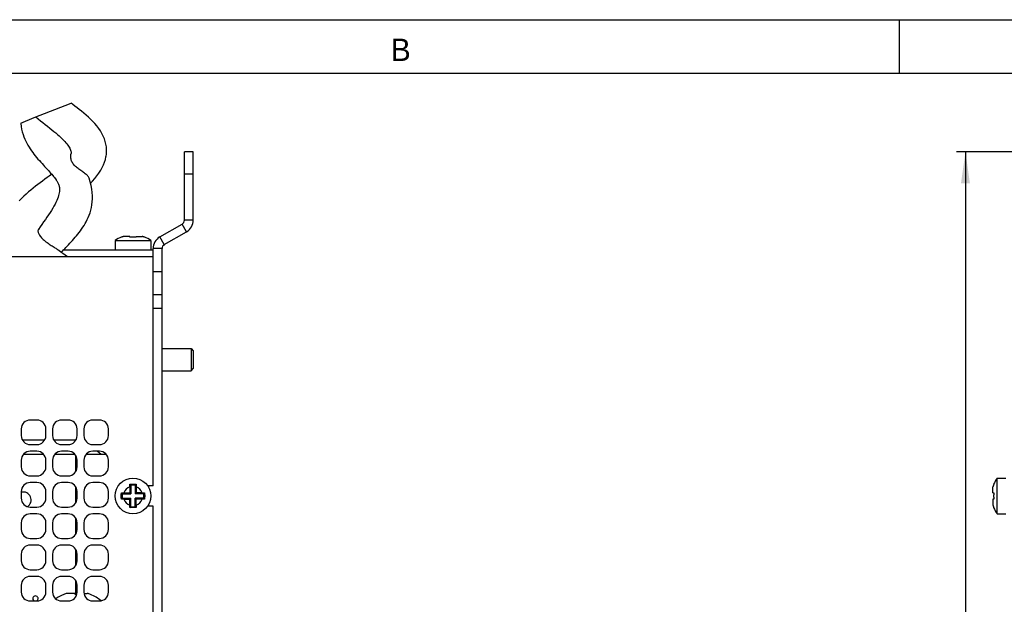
# Model space of a CAD drawing. Header units: millimetres. Extents: x 0 to 420, y 0 to 297.
# Tile 168 of 180: x 112 to 222, y 232 to 297. Entities that reach past the tile are written whole.
import ezdxf

# ---------------------------------------------------------------- set-up
doc = ezdxf.new("R2010")
doc.units = ezdxf.units.MM
doc.header["$LTSCALE"] = 23.1
doc.layers.get('0').update_dxf_attribs({"linetype": 'CONTINUOUS'})
doc.layers.add('ASSI', color=7, linetype='CONTINUOUS')
doc.styles.get("Standard").update_dxf_attribs({"font": 'txt', "width": 0.85})
doc.styles.add('TEXTSTYLE_2', font='trium.ttf')
doc.dimstyles.new('DIMSTYLE_5', dxfattribs={"dimtxt": 3.5, "dimasz": 3.5, "dimexe": 0.18, "dimexo": 0.0625, "dimgap": 0.09, "dimtad": 1, "dimdec": 3, "dimlfac": 2, "dimdsep": 46, "dimtxsty": 'STANDARD', "dimblk": '_FILLED', "dimblk1": '_FILLED', "dimblk2": '_FILLED', "dimcen": 0.09, "dimadec": 0, "dimazin": 0, "dimtp": 0.001, "dimtm": 0.001, "dimtfac": 1, "dimtdec": 3, "dimtofl": 0, "dimtmove": 0, "dimatfit": 3, "dimldrblk": '_FILLED', "dimfxl": 1, "dimtolj": 1, "dimarcsym": 0})

# ---------------------------------------------------------------- blocks, each defined once
blk = doc.blocks.new('_FILLED')
at = {"color": 0, "linetype": 'BYBLOCK'}
blk.add_solid([(0, 0), (-1, 0.143), (-1, -0.143)], dxfattribs=at)
blk = doc.blocks.new('*D7')
at = {"color": 2, "linetype": 'CONTINUOUS'}
for p, q in [((223.5, 282.2), (216.37, 282.2)), ((217.37, 282.2), (217.37, 202.7)), ((217.37, 123.2), (217.37, 202.7)), ((223.28, 123.2), (216.37, 123.2))]:
    blk.add_line(p, q, dxfattribs=at)
at = {"color": 2, "linetype": 'CONTINUOUS', "xscale": 3.5, "yscale": 3.5, "zscale": 3.5}
for p, rotation in [((217.37, 282.2), 90), ((217.37, 123.2), 270)]:
    blk.add_blockref('_FILLED', p, dxfattribs=dict(at, rotation=rotation))
at = {"color": 2, "linetype": 'CONTINUOUS', "insert": (212.99, 202.7), "char_height": 3.5, "width": 7.25, "attachment_point": 2, "rotation": 90, "line_spacing_factor": 0.9}
blk.add_mtext('318', dxfattribs=at)

msp = doc.modelspace()

# ---------------------------------------------------------------- linework, layer by layer
at = {"color": 2, "linetype": 'CONTINUOUS'}
msp.add_line((0, 297), (420, 297), dxfattribs=at)
at = {"color": 7, "linetype": 'CONTINUOUS'}
for p, q in [((210, 291), (210, 297)), ((18, 291), (414.000005, 291)), ((113.180223, 286.035297), (117.313753, 287.644578)), ((111.68375, 285.413865), (113.180223, 286.035297)), ((115.561581, 279.173668), (115.638778, 279.067504)), ((122.929138, 272.651609), (122.92469, 272.668206)), ((123.862684, 272.750335), (123.210836, 272.750335)), ((123.889138, 272.651609), (123.862684, 272.750335)), ((124.599915, 272.750335), (124.573462, 272.651609)), ((124.599915, 272.750335), (125.251764, 272.750335)), ((125.537909, 272.668206), (125.533462, 272.651609)), ((126.4813, 271.200335), (116.443494, 271.200335)), ((126.4813, 270.450335), (93.3313, 270.450335)), ((130.7313, 260.200335), (130.7313, 257.700335)), ((130.7313, 260.200335), (130.9813, 259.950335)), ((130.9813, 259.950335), (130.9813, 257.950335)), ((130.7313, 257.700335), (130.9813, 257.950335)), ((117.82505, 246.416212), (117.82505, 248.234457)), ((121.260087, 248.325335), (120.6813, 248.325335)), ((117.82505, 242.916212), (117.82505, 244.734457)), ((123.862684, 244.720799), (123.866637, 244.768249)), ((123.862684, 244.720799), (123.862684, 244.06895)), ((123.866637, 244.768249), (123.870776, 244.815546)), ((123.870776, 244.815546), (123.8751, 244.862672)), ((123.8751, 244.862672), (123.879605, 244.909574)), ((123.879605, 244.909574), (123.884285, 244.956189)), ((123.884285, 244.956189), (123.889138, 245.002497)), ((123.889138, 245.002497), (123.9913, 244.900335)), ((124.4713, 244.900335), (123.9913, 244.900335)), ((123.9913, 244.900335), (123.9913, 243.940335)), ((124.573462, 245.002497), (124.4713, 244.900335)), ((124.4713, 244.900335), (124.4713, 243.940335)), ((124.573462, 245.002497), (124.578315, 244.956189)), ((124.578315, 244.956189), (124.582995, 244.909574)), ((124.582995, 244.909574), (124.5875, 244.862673)), ((124.5875, 244.862673), (124.591824, 244.815546)), ((124.591824, 244.815546), (124.595963, 244.768249)), ((124.595963, 244.768249), (124.599915, 244.720799)), ((124.599915, 244.720799), (124.599915, 244.06895)), ((220.441126, 244.06895), (220.441126, 244.720799)), ((220.523254, 245.006944), (220.539852, 245.002497)), ((122.92469, 243.700335), (122.924812, 243.757129)), ((122.924812, 243.643556), (122.92469, 243.700335)), ((122.924812, 243.757129), (122.925182, 243.814138)), ((122.925181, 243.586551), (122.924812, 243.643556)), ((122.925799, 243.529365), (122.925181, 243.586551)), ((122.925182, 243.814138), (122.925799, 243.87132)), ((122.925799, 243.87132), (122.926666, 243.928536)), ((122.926666, 243.472139), (122.925799, 243.529365)), ((122.926666, 243.928536), (122.927779, 243.985612)), ((122.927779, 243.415057), (122.926666, 243.472139)), ((122.927779, 243.985612), (122.929138, 244.042497)), ((122.929138, 244.042497), (122.975446, 244.047349)), ((122.929138, 244.042497), (123.0313, 243.940335)), ((122.929138, 243.358173), (123.0313, 243.460335)), ((122.975446, 244.047349), (123.02206, 244.052029)), ((123.02206, 244.052029), (123.068962, 244.056534)), ((123.0313, 243.940335), (123.9913, 243.940335)), ((123.0313, 243.940335), (123.0313, 243.460335)), ((123.0313, 243.460335), (123.9913, 243.460335)), ((123.068962, 244.056534), (123.116089, 244.060859)), ((123.116089, 244.060859), (123.163386, 244.064998)), ((123.163386, 244.064998), (123.210836, 244.06895)), ((123.210836, 244.06895), (123.862684, 244.06895)), ((123.862684, 244.06895), (123.9913, 243.940335)), ((123.862684, 243.331719), (123.9913, 243.460335)), ((123.9913, 242.500335), (123.9913, 243.460335)), ((124.599915, 244.06895), (124.4713, 243.940335)), ((125.4313, 243.940335), (124.4713, 243.940335)), ((125.4313, 243.460335), (124.4713, 243.460335)), ((124.4713, 242.500335), (124.4713, 243.460335)), ((124.599915, 243.331719), (124.4713, 243.460335)), ((125.251764, 244.06895), (124.599915, 244.06895)), ((125.251764, 244.06895), (125.299214, 244.064998)), ((125.299214, 244.064998), (125.346511, 244.060859)), ((125.346511, 244.060859), (125.393638, 244.056534)), ((125.393638, 244.056534), (125.44054, 244.052029)), ((125.533462, 244.042497), (125.4313, 243.940335)), ((125.4313, 243.460335), (125.4313, 243.940335)), ((125.533462, 243.358173), (125.4313, 243.460335)), ((125.44054, 244.052029), (125.487154, 244.047349)), ((125.487154, 244.047349), (125.533462, 244.042497)), ((125.533462, 244.042497), (125.53482, 243.985612)), ((125.53482, 243.985612), (125.535934, 243.92853)), ((125.535934, 243.472133), (125.53482, 243.415057)), ((125.535934, 243.92853), (125.536801, 243.871304)), ((125.536801, 243.52935), (125.535934, 243.472133)), ((125.536801, 243.871304), (125.537418, 243.814118)), ((125.537418, 243.586531), (125.536801, 243.52935)), ((125.537418, 243.814118), (125.537788, 243.757113)), ((125.537788, 243.64354), (125.537418, 243.586531)), ((125.537788, 243.757113), (125.537909, 243.700335)), ((125.537909, 243.700335), (125.537788, 243.64354)), ((220.441126, 244.06895), (220.539852, 244.042497)), ((122.929138, 243.358173), (122.927779, 243.415057)), ((123.116089, 243.339811), (123.068962, 243.344135)), ((123.163386, 243.335672), (123.116089, 243.339811)), ((123.210836, 243.331719), (123.163386, 243.335672)), ((123.210836, 243.331719), (123.862684, 243.331719)), ((123.862684, 242.67987), (123.862684, 243.331719)), ((123.866637, 242.63242), (123.862684, 242.67987)), ((123.870776, 242.585123), (123.866637, 242.63242)), ((123.8751, 242.537997), (123.870776, 242.585123)), ((123.879605, 242.491095), (123.8751, 242.537997)), ((123.884285, 242.44448), (123.879605, 242.491095)), ((123.889138, 242.398173), (123.884285, 242.44448)), ((123.889138, 242.398173), (123.9913, 242.500335)), ((123.9913, 242.500335), (124.4713, 242.500335)), ((124.573462, 242.398173), (124.4713, 242.500335)), ((124.578315, 242.44448), (124.573462, 242.398173)), ((124.582995, 242.491095), (124.578315, 242.44448)), ((124.5875, 242.537997), (124.582995, 242.491095)), ((124.591824, 242.585124), (124.5875, 242.537997)), ((124.595963, 242.63242), (124.591824, 242.585124)), ((124.599915, 242.67987), (124.595963, 242.63242)), ((125.251764, 243.331719), (124.599915, 243.331719)), ((124.599915, 242.67987), (124.599915, 243.331719)), ((125.299214, 243.335672), (125.251764, 243.331719)), ((125.346511, 243.339811), (125.299214, 243.335672)), ((125.393638, 243.344135), (125.346511, 243.339811)), ((125.44054, 243.34864), (125.393638, 243.344135)), ((125.487154, 243.35332), (125.44054, 243.34864)), ((125.533462, 243.358173), (125.487154, 243.35332)), ((125.53482, 243.415057), (125.533462, 243.358173)), ((220.539852, 243.358173), (220.441126, 243.331719)), ((220.441126, 243.331719), (220.441126, 242.67987)), ((220.539852, 242.398173), (220.523254, 242.393725)), ((117.82505, 239.416212), (117.82505, 241.234457)), ((117.82505, 235.916212), (117.82505, 237.734457)), ((117.82505, 232.67329), (117.82505, 234.234457)), ((116.4813, 232.67329), (116.4813, 232.679969)), ((117.7563, 232.800335), (116.853526, 232.800335)), ((117.7563, 232.67329), (117.7563, 232.800335)), ((118.744181, 232.800335), (119.109074, 232.800335)), ((119.4813, 232.679969), (119.4813, 232.67329))]:
    msp.add_line(p, q, dxfattribs=at)
for points in [[(121.233558, 281.775176), (121.251246, 281.907069), (121.273198, 282.185876), (121.274212, 282.471766), (121.252661, 282.764698), (121.206802, 283.062527), (121.13541, 283.361479), (121.036897, 283.661776), (120.911226, 283.961852), (120.761705, 284.256329), (120.589548, 284.545822), (120.396084, 284.830104), (120.186846, 285.103569), (119.964724, 285.365606), (119.730271, 285.618839), (119.486812, 285.862717), (119.236687, 286.097816), (118.981869, 286.324876), (118.725941, 286.543082), (118.471886, 286.751981), (118.220213, 286.952863), (117.970862, 287.147189), (117.725466, 287.334955), (117.484781, 287.516651), (117.313753, 287.644578)], [(111.68375, 285.413865), (111.684986, 285.389563), (111.721411, 285.060815), (111.775396, 284.745927), (111.845152, 284.444618), (111.927855, 284.160288), (112.020781, 283.892919), (112.122781, 283.639543), (112.232852, 283.398724), (112.349384, 283.169753), (112.471315, 282.950883), (112.598599, 282.739599), (112.730626, 282.535112), (112.866857, 282.336773), (113.007472, 282.143001), (113.152142, 281.95325), (113.299947, 281.767543), (113.449948, 281.58566), (113.601549, 281.407122), (113.753725, 281.23211), (113.904951, 281.06147), (114.054407, 280.89533), (114.201935, 280.733214), (114.346969, 280.57513)], [(113.375218, 286.111213), (113.614682, 285.916993), (113.88777, 285.698907), (114.157955, 285.485177), (114.422317, 285.276775), (114.678384, 285.074467), (114.924656, 284.878438), (115.160513, 284.688332), (115.385024, 284.504182), (115.597279, 284.326174), (115.797109, 284.15403), (115.984749, 283.987221), (116.159942, 283.825724), (116.322409, 283.669633), (116.472042, 283.518876), (116.608176, 283.374037), (116.731036, 283.234964), (116.84148, 283.100812), (116.939112, 282.972246), (117.02423, 282.849229), (117.09812, 282.730133), (117.161187, 282.614221), (117.212714, 282.502981), (117.252316, 282.398528), (117.279923, 282.303768), (117.297192, 282.216542), (117.305405, 282.131279), (117.304143, 282.045701), (117.293141, 281.960894), (117.288192, 281.936353)], [(119.293206, 279.339403), (119.249959, 279.411496), (119.197052, 279.482644), (119.134823, 279.553093), (119.06331, 279.623235), (118.983356, 279.693232), (118.896708, 279.762931), (118.804043, 279.832427), (118.706169, 279.902091), (118.605177, 279.972028), (118.501951, 280.042028), (118.397248, 280.112489), (118.292881, 280.184225), (118.189525, 280.2572), (118.087948, 280.331424), (117.989888, 280.407619), (117.896175, 280.485505), (117.807074, 280.565145), (117.723319, 280.647674), (117.645194, 280.733492), (117.573428, 280.821975), (117.509174, 280.912651), (117.45287, 281.005343), (117.404201, 281.099815), (117.362926, 281.195459), (117.329081, 281.292788), (117.302741, 281.390996), (117.283618, 281.487526), (117.271544, 281.582399), (117.266324, 281.675349), (117.267276, 281.763408), (117.273772, 281.845518), (117.285466, 281.922532), (117.288044, 281.935646)], [(119.487231, 278.7096), (119.695089, 278.926607), (119.953681, 279.218291), (120.199115, 279.522082), (120.426582, 279.836294), (120.62634, 280.149707), (120.797575, 280.459855), (120.942073, 280.768341), (121.058054, 281.068824), (121.146428, 281.358332), (121.210067, 281.637791), (121.23439, 281.780684)], [(114.346969, 280.57513), (114.626912, 280.271198), (114.761209, 280.124677), (114.891411, 279.981219), (115.016384, 279.84144), (115.134416, 279.706724), (115.245063, 279.577173), (115.348145, 279.452656), (115.442644, 279.334135), (115.528359, 279.221773), (115.562862, 279.17489)], [(115.135121, 279.705899), (115.10652, 279.6841), (114.868675, 279.505211), (114.623393, 279.32221), (114.373096, 279.13605), (114.11959, 278.947279), (113.863038, 278.755224), (113.603084, 278.558719), (113.341467, 278.358042), (113.078911, 278.15256), (112.813679, 277.939422), (112.547816, 277.718384), (112.283161, 277.488911), (112.017901, 277.247125), (111.751194, 276.988848), (111.489953, 276.716436)], [(115.636088, 279.071418), (115.652131, 279.047903), (115.708766, 278.961764), (115.759084, 278.879837), (115.802668, 278.802855), (115.84069, 278.728927), (115.875143, 278.653816), (115.906161, 278.576317), (115.933372, 278.496598), (115.957139, 278.412891), (115.976911, 278.325713), (115.992296, 278.234149), (116.003048, 278.134499), (116.008126, 278.026872), (116.006645, 277.91095), (115.997382, 277.782493), (115.978613, 277.639598), (115.949178, 277.484305), (115.908318, 277.318319), (115.855049, 277.141958), (115.788412, 276.955133), (115.708157, 276.759019), (115.614034, 276.553897), (115.506003, 276.339969), (115.384803, 276.118397), (115.251046, 275.889556), (115.105453, 275.653612), (114.949187, 275.411127), (114.783428, 275.162616), (114.608822, 274.907615), (114.425588, 274.644766), (114.234637, 274.373564), (114.037496, 274.094273), (113.835465, 273.806432), (113.641297, 273.525805)], [(116.227458, 270.955956), (116.342879, 271.087758), (116.466509, 271.226086), (116.595722, 271.36849), (116.729783, 271.51477), (116.868121, 271.664976), (117.010015, 271.81902), (117.155052, 271.977114), (117.302607, 272.1392), (117.451922, 272.305025), (117.602773, 272.475025), (117.754324, 272.649076), (117.904883, 272.826153), (118.053174, 273.005755), (118.198899, 273.188648), (118.342007, 273.375806), (118.48192, 273.567447), (118.617989, 273.76388), (118.750254, 273.966726), (118.877957, 274.176608), (119.000275, 274.394299), (119.117052, 274.622397), (119.227824, 274.862939), (119.331353, 275.116441), (119.426144, 275.383701), (119.510668, 275.667408), (119.58188, 275.967861), (119.636633, 276.281785), (119.674076, 276.608936), (119.693533, 276.950887), (119.693312, 277.305725), (119.671484, 277.669453), (119.625982, 278.044528), (119.553913, 278.437555), (119.452893, 278.849687), (119.33079, 279.249925)], [(119.330778, 279.24992), (119.326124, 279.263573), (119.293206, 279.339403)], [(113.64129, 273.525812), (113.635822, 273.517388), (113.617903, 273.480126), (113.605711, 273.434797), (113.60006, 273.381716), (113.601722, 273.32237), (113.611596, 273.256489), (113.630146, 273.184477), (113.656835, 273.109159), (113.691369, 273.031725), (113.734152, 272.951538), (113.785212, 272.868848)], [(113.785212, 272.868848), (113.847639, 272.780064), (113.918391, 272.690165), (113.997216, 272.599449), (114.084104, 272.507833), (114.178474, 272.415915), (114.279023, 272.324999), (114.385382, 272.235283), (114.496777, 272.146901), (114.611048, 272.061013), (114.727645, 271.977691), (114.845649, 271.896904), (114.962314, 271.819593), (115.076533, 271.74593), (115.188021, 271.675557), (115.295414, 271.608592), (115.397618, 271.545197), (115.49454, 271.484882), (115.586415, 271.42679), (115.672872, 271.370521), (115.75318, 271.316068), (115.826931, 271.263114), (115.863871, 271.234977)], [(123.210836, 272.750335), (123.187091, 272.743046), (123.163386, 272.735583), (123.13972, 272.727947), (123.116089, 272.720136), (123.092497, 272.712152), (123.068962, 272.703998), (123.045483, 272.695676), (123.02206, 272.687185), (122.998712, 272.678532), (122.975446, 272.669719), (122.952254, 272.660745), (122.929138, 272.651609)], [(124.2313, 272.668206), (124.202928, 272.668095), (124.174505, 272.667752), (124.146033, 272.667178), (124.117496, 272.666373), (124.088909, 272.665337), (124.060315, 272.664069), (124.03171, 272.662567), (124.003098, 272.660833), (123.97453, 272.65887), (123.946022, 272.656678), (123.917558, 272.654258), (123.889138, 272.651609)], [(124.573462, 272.651609), (124.545042, 272.654258), (124.516577, 272.656678), (124.488067, 272.65887), (124.459495, 272.660833), (124.430878, 272.662568), (124.40227, 272.66407), (124.373672, 272.665338), (124.345083, 272.666374), (124.316547, 272.667178), (124.288079, 272.667752), (124.259663, 272.668095), (124.2313, 272.668206)], [(125.533462, 272.651609), (125.510345, 272.660745), (125.487154, 272.669719), (125.463888, 272.678532), (125.44054, 272.687185), (125.417117, 272.695676), (125.393638, 272.703998), (125.370103, 272.712151), (125.346511, 272.720136), (125.32288, 272.727947), (125.299214, 272.735583), (125.275509, 272.743046), (125.251764, 272.750335)], [(116.902985, 270.450335), (116.626816, 270.655903), (116.395836, 270.828734), (116.170022, 270.999354), (115.949598, 271.16837), (115.864099, 271.234799)], [(123.889138, 245.002497), (123.945893, 245.003853), (124.002757, 245.004964), (124.05973, 245.005828), (124.116847, 245.006447), (124.174074, 245.006819), (124.2313, 245.006944), (124.288526, 245.006819), (124.345752, 245.006447), (124.40287, 245.005828), (124.459843, 245.004964), (124.516707, 245.003853), (124.573462, 245.002497)], [(220.539852, 245.002497), (220.530716, 244.97938), (220.521741, 244.956189), (220.512929, 244.932922), (220.504276, 244.909574), (220.495785, 244.886152), (220.487462, 244.862673), (220.479309, 244.839137), (220.471324, 244.815546), (220.463513, 244.791914), (220.455877, 244.768249), (220.448415, 244.744544), (220.441126, 244.720799)], [(220.539852, 244.042497), (220.537203, 244.014077), (220.534782, 243.985612), (220.532591, 243.957102), (220.530627, 243.92853), (220.528893, 243.899913), (220.52739, 243.871304), (220.526122, 243.842707), (220.525087, 243.814118), (220.524282, 243.785582), (220.523708, 243.757113), (220.523366, 243.728698), (220.523254, 243.700335)], [(220.523254, 243.700335), (220.523366, 243.671962), (220.523709, 243.64354), (220.524282, 243.615068), (220.525087, 243.586531), (220.526123, 243.557944), (220.527391, 243.52935), (220.528893, 243.500745), (220.530628, 243.472133), (220.532591, 243.443564), (220.534782, 243.415057), (220.537203, 243.386593), (220.539852, 243.358173)], [(122.998712, 243.350958), (122.952254, 243.355724), (122.929138, 243.358173)], [(123.068962, 243.344135), (123.02206, 243.34864), (122.998712, 243.350958)], [(124.573462, 242.398173), (124.516707, 242.396816), (124.459843, 242.395706), (124.40287, 242.394841), (124.345752, 242.394222), (124.288526, 242.39385), (124.2313, 242.393725), (124.174074, 242.39385), (124.116847, 242.394222), (124.05973, 242.394841), (124.002757, 242.395706), (123.945893, 242.396816), (123.889138, 242.398173)], [(220.441126, 242.67987), (220.448415, 242.656125), (220.455877, 242.63242), (220.463513, 242.608755), (220.471324, 242.585124), (220.479309, 242.561532), (220.487462, 242.537997), (220.495785, 242.514517), (220.504276, 242.491095), (220.512929, 242.467747), (220.521741, 242.44448), (220.530716, 242.421289), (220.539852, 242.398173)]]:
    msp.add_lwpolyline(points, dxfattribs=at)
for centre, radius, start, end in [((124.2313, 243.700335), 1.085, 109.86090582, 160.13909418), ((124.2313, 243.700335), 1.085, 19.86090582, 70.13909418), ((124.2313, 243.700335), 1.085, 199.86090582, 250.13909418), ((124.2313, 243.700335), 1.085, 289.86090582, 340.13909418), ((117.9813, 228.887291), 4.07853, 111.57874092, 125.96494153), ((117.9813, 228.887291), 4.072319, 106.07745769, 111.6133062), ((117.9813, 228.887291), 3.792678, 90.58405998, 93.40105934), ((117.9813, 228.887291), 4.072319, 68.3866938, 73.92254231), ((117.9813, 228.887291), 4.07853, 49.0465997, 68.42125908)]:
    msp.add_arc(centre, radius, start, end, dxfattribs=at)
at = {"layer": 'ASSI', "color": 7, "linetype": 'CONTINUOUS'}
for p, q in [((129.9813, 274.56636), (129.9813, 282.200335)), ((130.9813, 282.200335), (129.9813, 282.200335)), ((130.9813, 279.700335), (129.9813, 279.700335)), ((127.2313, 272.689972), (129.7313, 274.133347)), ((122.2313, 272.285335), (122.2313, 271.200335)), ((122.2313, 272.285335), (126.2313, 272.285335)), ((126.2313, 272.285335), (126.2313, 271.200335)), ((126.4813, 244.825335), (126.4813, 271.390934)), ((127.4813, 268.800335), (126.4813, 268.800335)), ((127.4813, 266.200335), (126.4813, 266.200335)), ((127.4813, 260.200335), (130.7313, 260.200335)), ((127.4813, 257.700335), (130.7313, 257.700335)), ((111.7313, 251.200335), (111.7313, 250.450335)), ((113.4813, 252.200335), (112.7313, 252.200335)), ((114.4813, 250.450335), (114.4813, 251.200335)), ((115.2313, 251.200335), (115.2313, 250.450335)), ((116.9813, 252.200335), (116.2313, 252.200335)), ((117.9813, 250.450335), (117.9813, 251.200335)), ((118.7313, 251.200335), (118.7313, 250.450335)), ((120.4813, 252.200335), (119.7313, 252.200335)), ((121.4813, 250.450335), (121.4813, 251.200335)), ((114.347102, 249.950335), (111.865498, 249.950335)), ((112.7313, 249.450335), (113.4813, 249.450335)), ((117.847102, 249.950335), (115.365498, 249.950335)), ((116.2313, 249.450335), (116.9813, 249.450335)), ((119.7313, 249.450335), (120.4813, 249.450335)), ((114.260087, 248.325335), (111.952513, 248.325335)), ((113.4813, 248.700335), (112.7313, 248.700335)), ((117.760087, 248.325335), (115.452513, 248.325335)), ((116.9813, 248.700335), (116.2313, 248.700335)), ((120.6813, 248.325335), (118.952513, 248.325335)), ((120.4813, 248.700335), (119.7313, 248.700335)), ((120.6813, 248.325335), (120.234392, 248.700335)), ((111.7313, 247.700335), (111.7313, 246.950335)), ((114.4813, 246.950335), (114.4813, 247.700335)), ((115.2313, 247.700335), (115.2313, 246.950335)), ((117.9813, 246.950335), (117.9813, 247.700335)), ((118.7313, 247.700335), (118.7313, 246.950335)), ((121.4813, 246.950335), (121.4813, 247.700335)), ((112.7313, 245.950335), (113.4813, 245.950335)), ((116.2313, 245.950335), (116.9813, 245.950335)), ((119.7313, 245.950335), (120.4813, 245.950335)), ((220.906126, 241.700335), (220.906126, 245.700335)), ((220.906126, 245.700335), (221.891126, 245.700335)), ((113.4813, 245.200335), (112.7313, 245.200335)), ((116.9813, 245.200335), (116.2313, 245.200335)), ((120.4813, 245.200335), (119.7313, 245.200335)), ((126.4813, 244.825335), (125.884624, 244.825335)), ((111.7313, 244.200335), (111.7313, 243.450335)), ((114.4813, 243.450335), (114.4813, 244.200335)), ((115.2313, 244.200335), (115.2313, 243.450335)), ((117.9813, 243.450335), (117.9813, 244.200335)), ((118.7313, 244.200335), (118.7313, 243.450335)), ((121.4813, 243.450335), (121.4813, 244.200335)), ((112.7313, 242.450335), (113.4813, 242.450335)), ((116.2313, 242.450335), (116.9813, 242.450335)), ((119.7313, 242.450335), (120.4813, 242.450335)), ((126.4813, 242.575335), (125.884624, 242.575335)), ((126.4813, 148.825335), (126.4813, 242.575335)), ((113.4813, 241.700335), (112.7313, 241.700335)), ((116.9813, 241.700335), (116.2313, 241.700335)), ((120.4813, 241.700335), (119.7313, 241.700335)), ((220.906126, 241.700335), (221.891126, 241.700335)), ((111.7313, 240.700335), (111.7313, 239.950335)), ((114.4813, 239.950335), (114.4813, 240.700335)), ((115.2313, 240.700335), (115.2313, 239.950335)), ((117.9813, 239.950335), (117.9813, 240.700335)), ((118.7313, 240.700335), (118.7313, 239.950335)), ((121.4813, 239.950335), (121.4813, 240.700335)), ((112.7313, 238.950335), (113.4813, 238.950335)), ((113.4813, 238.200335), (112.7313, 238.200335)), ((116.2313, 238.950335), (116.9813, 238.950335)), ((116.9813, 238.200335), (116.2313, 238.200335)), ((119.7313, 238.950335), (120.4813, 238.950335)), ((120.4813, 238.200335), (119.7313, 238.200335)), ((111.7313, 237.200335), (111.7313, 236.450335)), ((114.4813, 236.450335), (114.4813, 237.200335)), ((115.2313, 237.200335), (115.2313, 236.450335)), ((117.9813, 236.450335), (117.9813, 237.200335)), ((118.7313, 237.200335), (118.7313, 236.450335)), ((121.4813, 236.450335), (121.4813, 237.200335)), ((112.7313, 235.450335), (113.4813, 235.450335)), ((113.4813, 234.700335), (112.7313, 234.700335)), ((116.2313, 235.450335), (116.9813, 235.450335)), ((116.9813, 234.700335), (116.2313, 234.700335)), ((119.7313, 235.450335), (120.4813, 235.450335)), ((120.4813, 234.700335), (119.7313, 234.700335)), ((111.7313, 233.700335), (111.7313, 232.950335)), ((114.4813, 232.950335), (114.4813, 233.700335)), ((115.2313, 233.700335), (115.2313, 232.950335)), ((117.9813, 232.950335), (117.9813, 233.700335)), ((118.7313, 233.700335), (118.7313, 232.950335)), ((121.4813, 232.950335), (121.4813, 233.700335)), ((112.7313, 231.950335), (113.4813, 231.950335)), ((116.2313, 231.950335), (116.9813, 231.950335)), ((119.7313, 231.950335), (120.4813, 231.950335))]:
    msp.add_line(p, q, dxfattribs=at)
at = {"layer": 'ASSI', "color": 3, "linetype": 'CONTINUOUS'}
for p, q in [((130.9813, 274.56636), (130.9813, 282.200335)), ((127.7313, 271.823946), (130.2313, 273.267322)), ((127.4813, 134.009736), (127.4813, 271.390934)), ((126.4813, 264.700335), (127.4813, 264.700335))]:
    msp.add_line(p, q, dxfattribs=at)
at = {"layer": 'ASSI', "color": 9, "linetype": 'CONTINUOUS'}
for p, q in [((130.9813, 274.56636), (129.9813, 274.56636)), ((130.2313, 273.267322), (129.7313, 274.133347)), ((127.7313, 271.823946), (127.2313, 272.689972)), ((127.4813, 271.390934), (126.4813, 271.390934)), ((125.9813, 244.825335), (125.9813, 244.668209)), ((125.9813, 242.73246), (125.9813, 242.575335))]:
    msp.add_line(p, q, dxfattribs=at)
at = {"layer": 'ASSI', "color": 7, "linetype": 'CONTINUOUS'}
msp.add_circle((124.2313, 243.700335), 2, dxfattribs=at)
for centre, radius, start, end in [((129.4813, 274.56636), 0.5, 300, 360), ((124.2313, 269.482593), 3.443162, 112.30144772, 125.5111576), ((124.2313, 269.482593), 3.443162, 54.4888424, 67.69855228), ((127.9813, 271.390934), 1.5, 120, 180), ((112.7313, 251.200335), 1, 90, 180), ((113.4813, 251.200335), 1, 0, 90), ((116.2313, 251.200335), 1, 90, 180), ((116.9813, 251.200335), 1, 0, 90), ((119.7313, 251.200335), 1, 90, 180), ((120.4813, 251.200335), 1, 0, 90), ((112.7313, 250.450335), 1, 180, 270), ((113.4813, 250.450335), 1, 270, 360), ((116.2313, 250.450335), 1, 180, 270), ((116.9813, 250.450335), 1, 270, 360), ((119.7313, 250.450335), 1, 180, 270), ((120.4813, 250.450335), 1, 270, 360), ((112.7313, 247.700335), 1, 90, 180), ((113.4813, 247.700335), 1, 0, 90), ((116.2313, 247.700335), 1, 90, 180), ((116.9813, 247.700335), 1, 0, 90), ((119.7313, 247.700335), 1, 90, 180), ((120.4813, 247.700335), 1, 0, 90), ((112.7313, 246.950335), 1, 180, 270), ((113.4813, 246.950335), 1, 270, 360), ((116.2313, 246.950335), 1, 180, 270), ((116.9813, 246.950335), 1, 270, 360), ((119.7313, 246.950335), 1, 180, 270), ((120.4813, 246.950335), 1, 270, 360), ((223.708868, 243.700335), 3.443162, 144.4888424, 157.69855228), ((112.7313, 244.200335), 1, 90, 180), ((113.4813, 244.200335), 1, 0, 90), ((116.2313, 244.200335), 1, 90, 180), ((116.9813, 244.200335), 1, 0, 90), ((119.7313, 244.200335), 1, 90, 180), ((120.4813, 244.200335), 1, 0, 90), ((111.9513, 243.256585), 0.889, 301.65586393, 104.35166958), ((112.7313, 243.450335), 1, 180, 270), ((113.4813, 243.450335), 1, 270, 360), ((116.2313, 243.450335), 1, 180, 270), ((116.9813, 243.450335), 1, 270, 360), ((119.7313, 243.450335), 1, 180, 270), ((120.4813, 243.450335), 1, 270, 360), ((223.708868, 243.700335), 3.443162, 202.30144772, 215.5111576), ((112.7313, 240.700335), 1, 90, 180), ((113.4813, 240.700335), 1, 0, 90), ((116.2313, 240.700335), 1, 90, 180), ((116.9813, 240.700335), 1, 0, 90), ((119.7313, 240.700335), 1, 90, 180), ((120.4813, 240.700335), 1, 0, 90), ((112.7313, 239.950335), 1, 180, 270), ((113.4813, 239.950335), 1, 270, 360), ((116.2313, 239.950335), 1, 180, 270), ((116.9813, 239.950335), 1, 270, 360), ((119.7313, 239.950335), 1, 180, 270), ((120.4813, 239.950335), 1, 270, 360), ((112.7313, 237.200335), 1, 90, 180), ((113.4813, 237.200335), 1, 0, 90), ((116.2313, 237.200335), 1, 90, 180), ((116.9813, 237.200335), 1, 0, 90), ((119.7313, 237.200335), 1, 90, 180), ((120.4813, 237.200335), 1, 0, 90), ((112.7313, 236.450335), 1, 180, 270), ((113.4813, 236.450335), 1, 270, 360), ((116.2313, 236.450335), 1, 180, 270), ((116.9813, 236.450335), 1, 270, 360), ((119.7313, 236.450335), 1, 180, 270), ((120.4813, 236.450335), 1, 270, 360), ((112.7313, 233.700335), 1, 90, 180), ((113.4813, 233.700335), 1, 0, 90), ((116.2313, 233.700335), 1, 90, 180), ((116.9813, 233.700335), 1, 0, 90), ((119.7313, 233.700335), 1, 90, 180), ((120.4813, 233.700335), 1, 0, 90), ((112.7313, 232.950335), 1, 180, 270), ((113.31655, 232.207585), 0.300038, 300.82866851, 239.17133149), ((113.4813, 232.950335), 1, 270, 360), ((116.2313, 232.950335), 1, 180, 270), ((116.9813, 232.950335), 1, 270, 360), ((119.7313, 232.950335), 1, 180, 270), ((120.4813, 232.950335), 1, 270, 360)]:
    msp.add_arc(centre, radius, start, end, dxfattribs=at)
at = {"layer": 'ASSI', "color": 3, "linetype": 'CONTINUOUS'}
for centre, radius, start, end in [((129.4813, 274.56636), 1.5, 300, 360), ((127.9813, 271.390934), 0.5, 120, 180)]:
    msp.add_arc(centre, radius, start, end, dxfattribs=at)

# ---------------------------------------------------------------- texts
at = {"color": 2, "linetype": 'CONTINUOUS', "insert": (154.190086, 294.879312), "char_height": 2.5, "width": 2.37037037, "attachment_point": 2, "line_spacing_factor": 0.9, "style": 'TEXTSTYLE_2'}
msp.add_mtext('B', dxfattribs=at)

# ---------------------------------------------------------------- dimensions: what is measured, and where the dimension line sits
at = {"color": 2, "linetype": 'CONTINUOUS'}
dim = msp.add_linear_dim(base=(217.365673, 123.200335), p1=(223.504431, 282.200335), p2=(223.277069, 123.200335), angle=270, dimstyle='DIMSTYLE_5', dxfattribs=at)
dim.commit()
dim.dimension.update_dxf_attribs({"geometry": '*D7', "text_midpoint": (216.36494, 199.459597), "dimtype": 160})

doc.saveas('drawing.dxf')
